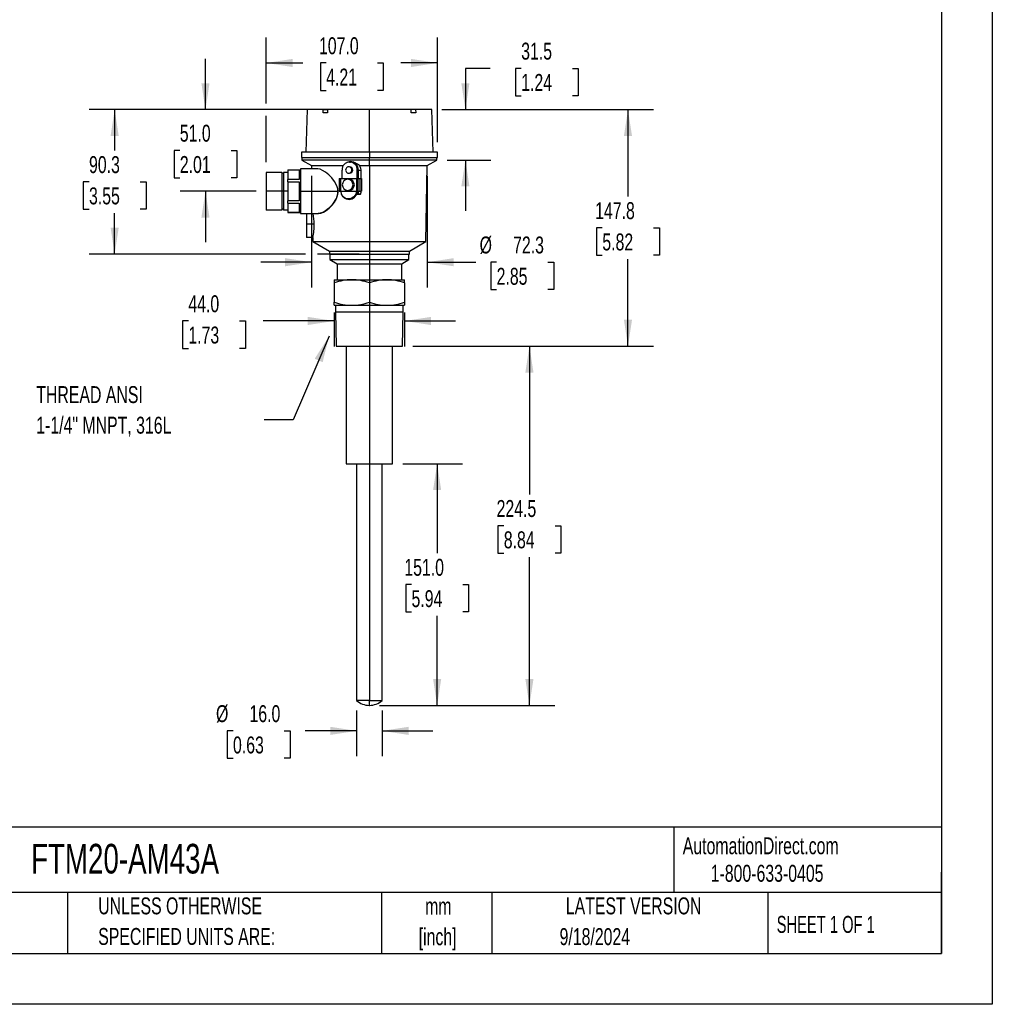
# Model space of a CAD drawing. Header units: millimetres. Extents: x 0 to 1397, y 0 to 1080.
# Tile 2 of 3: x 789 to 1397, y 0 to 615. Entities that reach past the tile are written whole.
import ezdxf

# ---------------------------------------------------------------- set-up
doc = ezdxf.new("R2010")
doc.units = ezdxf.units.MM
doc.header["$LTSCALE"] = 5
doc.linetypes.add('CENTERX2', pattern=[20.32, 12.7, -2.54, 2.54, -2.54])
doc.layers.add('DIMENSIONS', color=140, linetype='Continuous', lineweight=25)
doc.layers.add('TEXT', color=140, linetype='Continuous', lineweight=25)
doc.styles.add('SLDTEXTSTYLE0', font='TXT', dxfattribs={"width": 0.7})
doc.styles.add('SLDTEXTSTYLE1', font='TXT', dxfattribs={"width": 0.65})
doc.dimstyles.new('SLDDIMSTYLE0', dxfattribs={"dimtxt": 10.790039, "dimasz": 16.51, "dimexe": 0, "dimexo": 0.0625, "dimgap": 2.69751, "dimtad": 0, "dimtih": 1, "dimtoh": 1, "dimrnd": 1e-09, "dimzin": 4, "dimdsep": 46, "dimtxsty": 'SLDTEXTSTYLE0', "dimsah": 1, "dimcen": 0.09, "dimadec": 0, "dimazin": 1, "dimtfac": 1, "dimtmove": 0, "dimatfit": 0, "dimfxl": 0, "dimfrac": 2, "dimtolj": 1, "dimtzin": 12, "dimarcsym": 0})
doc.dimstyles.new('SLDDIMSTYLE1', dxfattribs={"dimtxt": 10.790039, "dimasz": 16.51, "dimexe": 0, "dimexo": 0.0625, "dimgap": 2.69751, "dimtad": 0, "dimtih": 1, "dimtoh": 1, "dimrnd": 1e-09, "dimzin": 12, "dimdsep": 46, "dimtxsty": 'SLDTEXTSTYLE0', "dimsah": 1, "dimcen": 0.09, "dimadec": 0, "dimazin": 3, "dimtfac": 1, "dimtmove": 0, "dimatfit": 0, "dimfxl": 0, "dimfrac": 2, "dimtolj": 1, "dimtzin": 12, "dimarcsym": 0})
doc.dimstyles.new('SLDDIMSTYLE2', dxfattribs={"dimtxt": 10.790039, "dimasz": 16.51, "dimexe": 0, "dimexo": 0.0625, "dimgap": 2.69751, "dimtad": 0, "dimtih": 1, "dimtoh": 1, "dimrnd": 1e-09, "dimzin": 12, "dimdsep": 46, "dimtxsty": 'SLDTEXTSTYLE0', "dimsah": 1, "dimcen": 0.09, "dimadec": 0, "dimazin": 3, "dimtfac": 1, "dimtofl": 0, "dimtmove": 0, "dimatfit": 3, "dimfxl": 0, "dimfrac": 2, "dimtolj": 1, "dimtzin": 12, "dimarcsym": 0})
doc.dimstyles.new('SLDDIMSTYLE3', dxfattribs={"dimtxt": 0.18, "dimasz": 16.51, "dimexe": 0, "dimexo": 0.0625, "dimgap": 0, "dimtad": 0, "dimtih": 1, "dimtoh": 1, "dimdec": 0, "dimrnd": 1e-09, "dimzin": 0, "dimdsep": 46, "dimtxsty": 'Standard', "dimsah": 1, "dimcen": 0.09, "dimadec": 0, "dimazin": 0, "dimtfac": 16.51, "dimtdec": 0, "dimtofl": 0, "dimtmove": 0, "dimatfit": 3, "dimfxl": 0, "dimfrac": 2, "dimtolj": 1, "dimtzin": 0, "dimarcsym": 0})
doc.dimstyles.new('SLDDIMSTYLE4', dxfattribs={"dimtxt": 10.790039, "dimasz": 16.51, "dimexe": 0, "dimexo": 0.0625, "dimgap": 2.69751, "dimtad": 0, "dimtih": 1, "dimtoh": 1, "dimrnd": 1e-09, "dimzin": 4, "dimdsep": 46, "dimtxsty": 'SLDTEXTSTYLE0', "dimsah": 1, "dimcen": 0.09, "dimadec": 0, "dimazin": 1, "dimtfac": 1, "dimtofl": 0, "dimtmove": 0, "dimatfit": 3, "dimfxl": 0, "dimfrac": 2, "dimtolj": 1, "dimtzin": 12, "dimarcsym": 0})

# ---------------------------------------------------------------- blocks, each defined once
blk = doc.blocks.new('SW_NOTE_0_1')
at = {"layer": 'TEXT', "color": 0, "linetype": 'CENTERX2', "lineweight": 18, "char_height": 10.583, "attachment_point": 2, "style": 'SLDTEXTSTYLE0'}
for s, insert in [('mm', (14.22, 13.64)), ('[inch]', (13.8, -5.47))]:
    blk.add_mtext(s, dxfattribs=dict(at, insert=insert))
blk = doc.blocks.new('SW_NOTE_0_2')
at = {"layer": 'TEXT', "color": 0, "linetype": 'CENTERX2', "lineweight": 18, "char_height": 10.5833, "attachment_point": 1, "style": 'SLDTEXTSTYLE0'}
for s, insert in [('UNLESS OTHERWISE', (0, 13.64)), ('SPECIFIED UNITS ARE:', (0, -5.47))]:
    blk.add_mtext(s, dxfattribs=dict(at, insert=insert))
blk = doc.blocks.new('_D_7')
at = {"layer": 'DIMENSIONS'}
for p, q in [((985.57, 432.44), (985.57, 411.18)), ((1029.57, 432.44), (1029.57, 411.18)), ((894.39, 427.06), (890.76, 427.06)), ((890.76, 427.06), (890.76, 409.91)), ((926.45, 427.06), (930.07, 427.06)), ((930.07, 427.06), (930.07, 409.91)), ((985.57, 427.06), (941.07, 427.06)), ((1029.57, 427.06), (1061.32, 427.06)), ((890.76, 409.91), (894.39, 409.91)), ((930.07, 409.91), (926.45, 409.91))]:
    blk.add_line(p, q, dxfattribs=at)
for points in [[(985.57, 427.06), (969.06, 429.6), (969.06, 424.52)], [(1029.57, 427.06), (1046.08, 424.52), (1046.08, 429.6)]]:
    blk.add_solid(points, dxfattribs=at)
at = {"layer": 'DIMENSIONS', "char_height": 10.583, "attachment_point": 1, "style": 'SLDTEXTSTYLE0'}
for s, insert in [('44.0', (894.39, 443.11)), ('1.73', (894.39, 423.55))]:
    blk.add_mtext(s, dxfattribs=dict(at, insert=insert))
blk = doc.blocks.new('_D_8')
at = {"layer": 'DIMENSIONS'}
for p, q in [((943.07, 562.94), (943.07, 604.16)), ((1050.07, 538.88), (1050.07, 604.16)), ((943.07, 588.29), (965.92, 588.29)), ((980.54, 588.29), (976.92, 588.29)), ((976.92, 588.29), (976.92, 571.14)), ((1012.6, 588.29), (1016.23, 588.29)), ((1016.23, 588.29), (1016.23, 571.14)), ((1050.07, 588.29), (1027.22, 588.29)), ((976.92, 571.14), (980.54, 571.14)), ((1016.23, 571.14), (1012.6, 571.14)), ((943.07, 526.28), (943.07, 555.32))]:
    blk.add_line(p, q, dxfattribs=at)
for points in [[(943.07, 588.29), (959.58, 585.75), (959.58, 590.83)], [(1050.07, 588.29), (1033.56, 590.83), (1033.56, 585.75)]]:
    blk.add_solid(points, dxfattribs=at)
at = {"layer": 'DIMENSIONS', "char_height": 10.583, "attachment_point": 1, "style": 'SLDTEXTSTYLE0'}
for s, insert in [('107.0', (976.05, 604.35)), ('4.21', (980.54, 584.78))]:
    blk.add_mtext(s, dxfattribs=dict(at, insert=insert))
blk = doc.blocks.new('_D_9')
at = {"layer": 'DIMENSIONS'}
for p, q in [((1083.02, 584.91), (1067.59, 584.91)), ((1067.59, 584.91), (1067.59, 559.13)), ((1102.47, 584.91), (1098.85, 584.91)), ((1098.85, 584.91), (1098.85, 567.76)), ((1134.54, 584.91), (1138.16, 584.91)), ((1138.16, 584.91), (1138.16, 567.76)), ((1098.85, 567.76), (1102.47, 567.76)), ((1138.16, 567.76), (1134.54, 567.76)), ((1052.92, 559.13), (1083.47, 559.13)), ((1056.17, 527.63), (1083.47, 527.63)), ((1067.59, 527.63), (1067.59, 495.88))]:
    blk.add_line(p, q, dxfattribs=at)
for points in [[(1067.59, 559.13), (1070.13, 575.64), (1065.05, 575.64)], [(1067.59, 527.63), (1065.05, 511.12), (1070.13, 511.12)]]:
    blk.add_solid(points, dxfattribs=at)
at = {"layer": 'DIMENSIONS', "char_height": 10.583, "attachment_point": 1, "style": 'SLDTEXTSTYLE0'}
for s, insert in [('31.5', (1102.47, 600.97)), ('1.24', (1102.47, 581.41))]:
    blk.add_mtext(s, dxfattribs=dict(at, insert=insert))
blk = doc.blocks.new('_D_10')
at = {"layer": 'DIMENSIONS'}
for p, q in [((905.08, 559.13), (905.08, 590.88)), ((939.26, 559.13), (889.21, 559.13)), ((962.22, 559.13), (946.88, 559.13)), ((889.05, 533.63), (885.43, 533.63)), ((885.43, 533.63), (885.43, 516.48)), ((921.11, 533.63), (924.74, 533.63)), ((924.74, 533.63), (924.74, 516.48)), ((885.43, 516.48), (889.05, 516.48)), ((924.74, 516.48), (921.11, 516.48)), ((936.72, 508.13), (889.21, 508.13)), ((905.08, 508.13), (905.08, 476.38))]:
    blk.add_line(p, q, dxfattribs=at)
for points in [[(905.08, 559.13), (907.62, 575.64), (902.54, 575.64)], [(905.08, 508.13), (902.54, 491.62), (907.62, 491.62)]]:
    blk.add_solid(points, dxfattribs=at)
at = {"layer": 'DIMENSIONS', "char_height": 10.583, "attachment_point": 1, "style": 'SLDTEXTSTYLE0'}
for s, insert in [('51.0', (889.05, 549.69)), ('2.01', (889.05, 530.12))]:
    blk.add_mtext(s, dxfattribs=dict(at, insert=insert))
blk = doc.blocks.new('_D_11')
at = {"layer": 'DIMENSIONS'}
for p, q in [((1028.42, 337.83), (1065.8, 337.83)), ((1049.93, 337.83), (1049.93, 281.89)), ((1033.9, 262.33), (1030.27, 262.33)), ((1030.27, 262.33), (1030.27, 245.18)), ((1065.96, 262.33), (1069.58, 262.33)), ((1069.58, 262.33), (1069.58, 245.18)), ((1030.27, 245.18), (1033.9, 245.18)), ((1049.93, 186.83), (1049.93, 242.77)), ((1069.58, 245.18), (1065.96, 245.18)), ((1013.92, 186.83), (1065.8, 186.83))]:
    blk.add_line(p, q, dxfattribs=at)
for points in [[(1049.93, 337.83), (1047.39, 321.32), (1052.47, 321.32)], [(1049.93, 186.83), (1052.47, 203.34), (1047.39, 203.34)]]:
    blk.add_solid(points, dxfattribs=at)
at = {"layer": 'DIMENSIONS', "char_height": 10.583, "attachment_point": 1, "style": 'SLDTEXTSTYLE0'}
for s, insert in [('151.0', (1029.41, 278.39)), ('5.94', (1033.9, 258.82))]:
    blk.add_mtext(s, dxfattribs=dict(at, insert=insert))
blk = doc.blocks.new('_D_12')
at = {"layer": 'DIMENSIONS'}
for p, q in [((1034.72, 411.33), (1123.5, 411.33)), ((1107.62, 411.33), (1107.62, 318.64)), ((1091.59, 299.08), (1087.97, 299.08)), ((1087.97, 299.08), (1087.97, 281.93)), ((1123.66, 299.08), (1127.28, 299.08)), ((1127.28, 299.08), (1127.28, 281.93)), ((1087.97, 281.93), (1091.59, 281.93)), ((1107.62, 186.83), (1107.62, 279.52)), ((1127.28, 281.93), (1123.66, 281.93)), ((1013.92, 186.83), (1123.5, 186.83))]:
    blk.add_line(p, q, dxfattribs=at)
for points in [[(1107.62, 411.33), (1105.08, 394.82), (1110.16, 394.82)], [(1107.62, 186.83), (1110.16, 203.34), (1105.08, 203.34)]]:
    blk.add_solid(points, dxfattribs=at)
at = {"layer": 'DIMENSIONS', "char_height": 10.583, "attachment_point": 1, "style": 'SLDTEXTSTYLE0'}
for s, insert in [('224.5', (1087.1, 315.14)), ('8.84', (1091.59, 295.57))]:
    blk.add_mtext(s, dxfattribs=dict(at, insert=insert))
blk = doc.blocks.new('_D_13')
at = {"layer": 'DIMENSIONS'}
for p, q in [((1030.14, 559.13), (832.44, 559.13)), ((848.31, 559.13), (848.31, 533.57)), ((832.28, 514), (828.66, 514)), ((828.66, 514), (828.66, 496.86)), ((864.34, 514), (867.97, 514)), ((867.97, 514), (867.97, 496.86)), ((828.66, 496.86), (832.28, 496.86)), ((848.31, 468.88), (848.31, 494.44)), ((867.97, 496.86), (864.34, 496.86)), ((967.61, 468.88), (832.44, 468.88)), ((1001.22, 468.88), (975.23, 468.88))]:
    blk.add_line(p, q, dxfattribs=at)
for points in [[(848.31, 559.13), (845.77, 542.62), (850.85, 542.62)], [(848.31, 468.88), (850.85, 485.39), (845.77, 485.39)]]:
    blk.add_solid(points, dxfattribs=at)
at = {"layer": 'DIMENSIONS', "char_height": 10.583, "attachment_point": 1, "style": 'SLDTEXTSTYLE0'}
for s, insert in [('90.3', (832.28, 530.06)), ('3.55', (832.28, 510.5))]:
    blk.add_mtext(s, dxfattribs=dict(at, insert=insert))
blk = doc.blocks.new('_D_14')
at = {"layer": 'DIMENSIONS'}
for p, q in [((1052.92, 559.13), (1185.11, 559.13)), ((1169.23, 559.13), (1169.23, 504.79)), ((1153.2, 485.23), (1149.58, 485.23)), ((1149.58, 485.23), (1149.58, 468.08)), ((1185.26, 485.23), (1188.89, 485.23)), ((1188.89, 485.23), (1188.89, 468.08)), ((1149.58, 468.08), (1153.2, 468.08)), ((1188.89, 468.08), (1185.26, 468.08)), ((1169.23, 411.33), (1169.23, 465.67)), ((1034.72, 411.33), (1185.11, 411.33))]:
    blk.add_line(p, q, dxfattribs=at)
for points in [[(1169.23, 559.13), (1166.69, 542.62), (1171.77, 542.62)], [(1169.23, 411.33), (1171.77, 427.84), (1166.69, 427.84)]]:
    blk.add_solid(points, dxfattribs=at)
at = {"layer": 'DIMENSIONS', "char_height": 10.583, "attachment_point": 1, "style": 'SLDTEXTSTYLE0'}
for s, insert in [('147.8', (1148.71, 501.29)), ('5.82', (1153.2, 481.72))]:
    blk.add_mtext(s, dxfattribs=dict(at, insert=insert))
blk = doc.blocks.new('_D_15')
at = {"layer": 'DIMENSIONS'}
for p, q in [((971.42, 517.78), (971.42, 447.9)), ((1043.72, 517.78), (1043.72, 447.9)), ((971.42, 463.77), (939.67, 463.77)), ((1043.72, 463.77), (1074.08, 463.77)), ((1087.12, 463.77), (1083.49, 463.77)), ((1083.49, 463.77), (1083.49, 446.62)), ((1119.18, 463.77), (1122.8, 463.77)), ((1122.8, 463.77), (1122.8, 446.62)), ((1083.49, 446.62), (1087.12, 446.62)), ((1122.8, 446.62), (1119.18, 446.62))]:
    blk.add_line(p, q, dxfattribs=at)
for points in [[(971.42, 463.77), (954.91, 466.31), (954.91, 461.23)], [(1043.72, 463.77), (1060.23, 461.23), (1060.23, 466.31)]]:
    blk.add_solid(points, dxfattribs=at)
at = {"layer": 'DIMENSIONS', "char_height": 10.583, "attachment_point": 1, "style": 'SLDTEXTSTYLE0'}
for s, insert in [('%%c', (1076.49, 479.83)), ('72.3', (1097.41, 479.83)), ('2.85', (1087.12, 460.26))]:
    blk.add_mtext(s, dxfattribs=dict(at, insert=insert))
blk = doc.blocks.new('_D_16')
at = {"layer": 'DIMENSIONS'}
for p, q in [((999.57, 183.54), (999.57, 155.01)), ((1015.58, 183.54), (1015.58, 155.01)), ((922.3, 170.89), (918.68, 170.89)), ((918.68, 170.89), (918.68, 153.74)), ((954.37, 170.89), (957.99, 170.89)), ((957.99, 170.89), (957.99, 153.74)), ((999.57, 170.89), (967.41, 170.89)), ((1015.58, 170.89), (1047.33, 170.89)), ((918.68, 153.74), (922.3, 153.74)), ((957.99, 153.74), (954.37, 153.74))]:
    blk.add_line(p, q, dxfattribs=at)
for points in [[(999.57, 170.89), (983.06, 173.43), (983.06, 168.35)], [(1015.58, 170.89), (1032.09, 168.35), (1032.09, 173.43)]]:
    blk.add_solid(points, dxfattribs=at)
at = {"layer": 'DIMENSIONS', "char_height": 10.583, "attachment_point": 1, "style": 'SLDTEXTSTYLE0'}
for s, insert in [('%%c', (911.68, 186.95)), ('16.0', (932.6, 186.95)), ('0.63', (922.3, 167.38))]:
    blk.add_mtext(s, dxfattribs=dict(at, insert=insert))
blk = doc.blocks.new('SW_NOTE_0_8')
at = {"layer": 'TEXT', "color": 0, "linetype": 'CENTERX2', "lineweight": 18, "char_height": 10.5833, "attachment_point": 1, "style": 'SLDTEXTSTYLE0'}
for s, insert in [('THREAD ANSI', (-142.57, 21.12)), ('1-1/4" MNPT, 316L', (-142.57, 2.01))]:
    blk.add_mtext(s, dxfattribs=dict(at, insert=insert))

msp = doc.modelspace()

# ---------------------------------------------------------------- linework, layer by layer
at = {"color": 7, "linetype": 'Continuous'}
for p, q in [((1397.012351, 1079.51337), (1397.012351, 0.01337)), ((1397.012351, 0.01337), (0.012351, 0.01337))]:
    msp.add_line(p, q, dxfattribs=at)
for p, q in [((968.570294, 559.131731), (967.770157, 532.527163)), ((978.648711, 559.129972), (968.570241, 559.129972)), ((978.60719, 557.179972), (978.648711, 559.129972)), ((981.364907, 557.179972), (978.60719, 557.179972)), ((978.648711, 559.129972), (981.270339, 559.129972)), ((981.406428, 559.129972), (981.364907, 557.179972)), ((1007.570241, 559.129972), (981.406428, 559.129972)), ((1007.570241, 532.529972), (1007.570241, 559.129972)), ((1033.734054, 559.129972), (1007.570241, 559.129972)), ((1033.775576, 557.179972), (1033.734054, 559.129972)), ((1036.533292, 557.179972), (1033.775576, 557.179972)), ((1036.491771, 559.129972), (1033.870143, 559.129972)), ((1036.491771, 559.129972), (1036.533292, 557.179972)), ((1046.570241, 559.129972), (1036.491771, 559.129972)), ((1047.370326, 532.527163), (1046.570188, 559.131731)), ((965.070241, 532.529972), (965.070241, 529.129972)), ((1007.570241, 532.529972), (965.070241, 532.529972)), ((1007.570241, 532.529972), (1007.570241, 529.129972)), ((1050.070241, 532.529972), (1007.570241, 532.529972)), ((1050.070241, 529.129972), (1050.070241, 532.529972)), ((965.070241, 529.129972), (1007.570241, 529.129972)), ((965.320241, 529.129972), (965.320241, 527.629972)), ((965.320241, 527.629972), (971.420241, 524.129972)), ((1007.570241, 527.629972), (965.320241, 527.629972)), ((971.420241, 524.129972), (991.213353, 524.129972)), ((971.441126, 524.129972), (971.476036, 522.129972)), ((995.232136, 523.379972), (994.647412, 523.379972)), ((995.230555, 526.379972), (995.668703, 526.379972)), ((995.727099, 526.629972), (995.670265, 526.629972)), ((1001.358907, 524.129972), (1007.570241, 524.129972)), ((1007.570241, 529.129972), (1050.070241, 529.129972)), ((1007.570241, 527.629972), (1007.570241, 529.129972)), ((1007.570241, 524.129972), (1007.570241, 527.629972)), ((1049.820241, 527.629972), (1007.570241, 527.629972)), ((1007.570241, 524.129972), (1043.720241, 524.129972)), ((1007.570241, 524.129972), (1007.570241, 476.629972)), ((1042.870241, 476.629972), (1043.699357, 524.129972)), ((1043.720241, 524.129972), (1049.820241, 527.629972)), ((1049.820241, 527.629972), (1049.820241, 529.129972)), ((952.745241, 519.929972), (943.070241, 519.929972)), ((943.070241, 519.929972), (943.070241, 508.129972)), ((952.745241, 519.929972), (952.745241, 508.129972)), ((953.820241, 519.339972), (952.745241, 519.339972)), ((956.570241, 519.929972), (953.820241, 519.929972)), ((953.820241, 519.929972), (953.820241, 508.129972)), ((956.570241, 521.529972), (964.570241, 521.529972)), ((956.570241, 521.503887), (963.570241, 521.503887)), ((956.570241, 521.503887), (956.570241, 515.540667)), ((963.570241, 521.503887), (963.570241, 515.540667)), ((975.20605, 522.129972), (964.570241, 522.129972)), ((964.570241, 522.129972), (964.570241, 508.129972)), ((990.450605, 516.129172), (990.450605, 521.379972)), ((994.647412, 519.379972), (995.232136, 519.379972)), ((997.144746, 521.379972), (996.560021, 521.379972)), ((1000.448648, 521.379972), (1000.0105, 521.379972)), ((1000.0105, 516.129172), (1000.0105, 521.379972)), ((1000.010538, 516.129172), (1000.010538, 517.929172)), ((1000.010538, 517.929172), (1000.017504, 517.929172)), ((1000.017504, 516.129172), (1000.017504, 517.929172)), ((1000.017504, 517.929172), (1000.455614, 517.929172)), ((1000.554765, 521.379972), (1000.448648, 521.379972)), ((1000.451778, 521.379972), (1000.451778, 517.929172)), ((1000.455614, 517.929172), (1000.455614, 516.129172)), ((1000.690853, 516.129172), (1000.690853, 521.379972)), ((1000.690853, 521.379972), (1002.154001, 521.379972)), ((1002.154001, 521.379972), (1002.181088, 516.129172)), ((956.570241, 514.093193), (956.570241, 515.540667)), ((963.570241, 515.540667), (956.570241, 515.540667)), ((956.570241, 514.093193), (963.570241, 514.093193)), ((956.570241, 514.093193), (956.570241, 502.166752)), ((963.570241, 514.093193), (963.570241, 502.166752)), ((988.71538, 516.129172), (988.71538, 508.129172)), ((988.71538, 516.129172), (989.776823, 516.129172)), ((989.776823, 508.129172), (989.776823, 516.129172)), ((989.776823, 516.129172), (999.818023, 516.129172)), ((994.797423, 515.629172), (993.978782, 515.629172)), ((999.818023, 508.129172), (999.818023, 516.129172)), ((1000.25658, 516.129172), (999.818023, 516.129172)), ((1000.25658, 516.129172), (1000.25658, 508.129172)), ((1000.25658, 516.129172), (1001.691037, 516.129172)), ((1001.691037, 516.129172), (1001.691037, 508.129172)), ((1001.691037, 516.129172), (1002.714338, 516.129172)), ((1002.714338, 516.129172), (1002.714338, 508.129172)), ((952.745241, 508.129972), (943.070241, 508.129972)), ((943.070241, 508.129972), (943.070241, 496.329972)), ((952.745241, 508.129972), (952.745241, 496.329972)), ((953.820241, 508.129972), (952.745241, 508.129972)), ((953.820241, 508.129972), (953.820241, 496.329972)), ((956.570241, 508.129972), (953.820241, 508.129972)), ((964.570241, 508.129972), (987.918098, 508.129971)), ((964.570241, 508.129972), (964.570241, 494.129972)), ((987.803994, 508.501535), (987.84517, 507.436018)), ((988.71538, 508.129172), (989.776823, 508.129172)), ((989.776823, 508.129172), (990.015899, 508.129172)), ((990.015899, 508.129172), (999.578947, 508.129172)), ((993.978782, 508.629172), (994.797423, 508.629172)), ((1000.002561, 507.740944), (999.578947, 508.129172)), ((999.578947, 508.129172), (999.818023, 508.129172)), ((999.61394, 506.329172), (1000.017504, 506.329172)), ((999.818023, 508.129172), (1000.25658, 508.129172)), ((1000.017504, 508.129172), (1000.002561, 507.740944)), ((1000.01363, 507.379972), (1000.01363, 508.109424)), ((1000.017504, 506.329172), (1000.017504, 508.129172)), ((1000.017504, 506.329172), (1001.986003, 506.329172)), ((1000.25658, 508.129172), (1001.691037, 508.129172)), ((1000.455614, 508.129172), (1000.455614, 506.379972)), ((1000.455614, 506.379972), (1000.690853, 506.379972)), ((1000.690853, 506.379972), (1000.690853, 508.129172)), ((1002.227517, 506.379972), (1000.690853, 506.379972)), ((1001.691037, 508.129172), (1002.714338, 508.129172)), ((1001.985741, 506.379972), (1001.986003, 506.329172)), ((1002.222357, 508.129172), (1002.227517, 507.12892)), ((1002.227517, 506.379972), (1002.227517, 507.12892)), ((956.570241, 500.719278), (956.570241, 502.166752)), ((963.570241, 502.166752), (956.570241, 502.166752)), ((956.570241, 500.719278), (963.570241, 500.719278)), ((956.570241, 500.719278), (956.570241, 494.756057)), ((963.570241, 500.719278), (963.570241, 494.756057)), ((991.419198, 504.443036), (991.842813, 504.054808)), ((952.745241, 496.329972), (943.070241, 496.329972)), ((953.820241, 496.919972), (952.745241, 496.919972)), ((956.570241, 496.329972), (953.820241, 496.329972)), ((963.570241, 494.756057), (956.570241, 494.756057)), ((964.570241, 494.729972), (956.570241, 494.729972)), ((964.570241, 494.129972), (975.753678, 494.129972)), ((968.270241, 494.129972), (968.270241, 487.629972)), ((973.108495, 487.629987), (968.270241, 487.629972)), ((968.270241, 487.629972), (968.270241, 479.129972)), ((972.226101, 479.129972), (968.270241, 479.129972)), ((972.226603, 479.129972), (972.270241, 476.629972)), ((972.270241, 476.629972), (982.570241, 470.629972)), ((972.270241, 476.629972), (1007.570241, 476.629972)), ((1007.570241, 476.629972), (1042.870241, 476.629972)), ((1007.570241, 476.629972), (1007.570241, 470.630014)), ((1032.570241, 470.629972), (1042.870241, 476.629972)), ((982.570241, 470.629972), (982.570241, 468.879972)), ((982.570241, 470.629972), (1007.570241, 470.629972)), ((982.570241, 468.879972), (1007.570241, 468.879972)), ((982.820241, 468.879972), (982.820241, 465.429972)), ((1007.570241, 470.630025), (1007.570241, 468.879972)), ((1007.570241, 470.629972), (1032.570241, 470.629972)), ((1007.570241, 468.879972), (1032.570241, 468.879972)), ((1007.570241, 468.879972), (1007.570241, 465.429972)), ((1032.320241, 465.429972), (1032.320241, 468.879972)), ((1032.570241, 468.879972), (1032.570241, 470.629972)), ((982.820241, 465.429972), (1007.570241, 465.429972)), ((982.820241, 465.429972), (987.320241, 462.829972)), ((987.320241, 462.829972), (987.320241, 452.829972)), ((987.320241, 462.829972), (1007.570241, 462.829972)), ((1007.570241, 465.429972), (1032.320241, 465.429972)), ((1007.570241, 465.429972), (1007.570241, 462.829972)), ((1007.570241, 462.829972), (1027.820241, 462.829972)), ((1007.570241, 462.829972), (1007.570241, 452.829972)), ((1027.820241, 462.829972), (1032.320241, 465.429972)), ((1027.820241, 452.829972), (1027.820241, 462.829972)), ((985.570241, 452.829972), (996.570241, 452.829972)), ((985.570241, 450.865012), (985.570241, 438.794933)), ((996.570241, 452.829972), (1007.570241, 452.829972)), ((1007.570241, 452.829972), (1007.570241, 450.865012)), ((1007.570241, 452.829972), (1018.570241, 452.829972)), ((1007.570241, 450.865012), (1007.570241, 438.794933)), ((1018.570241, 452.829972), (1029.570241, 452.829972)), ((1029.570241, 450.865012), (1029.570241, 438.794933)), ((985.570241, 436.829972), (985.570241, 438.794933)), ((1007.570241, 438.794933), (1007.570241, 436.829972)), ((1029.570241, 438.794933), (1029.570241, 436.829972)), ((985.570241, 436.829972), (996.570241, 436.829972)), ((986.470241, 436.829972), (986.470241, 432.829972)), ((986.470241, 432.829972), (986.770262, 411.328497)), ((986.470241, 432.829972), (1007.570241, 432.829972)), ((996.570241, 436.829972), (1007.570241, 436.829972)), ((1007.570241, 436.829972), (1018.570241, 436.829972)), ((1007.570241, 436.829972), (1007.570241, 432.829972)), ((1007.570241, 432.829972), (1007.570241, 411.329972)), ((1007.570241, 432.829972), (1028.670241, 432.829972)), ((1018.570241, 436.829972), (1029.570241, 436.829972)), ((1028.370221, 411.328497), (1028.670241, 432.829972)), ((1028.670241, 432.829972), (1028.670241, 436.829972)), ((986.770241, 411.329972), (1007.570241, 411.329972)), ((993.070241, 411.329972), (993.070241, 337.829972)), ((1007.570241, 411.329972), (1028.370241, 411.329972)), ((1007.570241, 411.329972), (1007.570241, 337.829972)), ((1022.070241, 337.829972), (1022.070241, 411.329972)), ((993.070241, 337.829972), (1007.570241, 337.829972)), ((999.570241, 337.829972), (999.570241, 189.889972)), ((1007.570241, 337.829972), (1022.070241, 337.829972)), ((1007.570241, 337.829972), (1007.570241, 189.889972)), ((1015.570241, 189.889972), (1015.570241, 337.829972)), ((1007.570241, 189.889972), (999.565468, 189.889972)), ((1007.570241, 189.889972), (1015.575015, 189.889972))]:
    msp.add_line(p, q)
at = {"flags": 128}
for points in [[(995.670265, 526.629972), (994.008426, 526.334025), (993.486476, 526.031549)], [(1001.365061, 524.129972), (1002.026517, 522.504432), (1002.154001, 521.379972)], [(987.918098, 508.129971), (987.756211, 509.573073), (987.39137, 510.96592), (986.655772, 512.696124), (985.724831, 514.271837), (984.005942, 516.489273), (982.152942, 518.357756), (980.191632, 519.958064), (978.293945, 521.161582), (976.742605, 521.846032), (975.348892, 522.126542), (975.20605, 522.108713)], [(987.84517, 507.436018), (987.668903, 505.986276), (987.287943, 504.596267), (986.522828, 502.859431), (985.564039, 501.290801), (983.839371, 499.14322), (981.994573, 497.364872), (980.071477, 495.897712), (978.225854, 494.854732), (976.784347, 494.349631), (975.62159, 494.253803)], [(975.75372, 494.129972), (977.213425, 494.379991), (978.839451, 495.081391), (980.565111, 496.166449), (982.339687, 497.595988), (984.405049, 499.696657), (986.259772, 502.271502), (986.959764, 503.61307), (987.506355, 505.063494), (987.834302, 506.572201), (987.918098, 508.129971)], [(999.578947, 508.129172), (999.070184, 506.280953), (997.910932, 504.714109), (996.277677, 503.667177), (994.419066, 503.299543), (992.618057, 503.667177), (991.148836, 504.714109), (990.23508, 506.280953), (990.015899, 508.129172)], [(991.880803, 504.106155), (993.041671, 503.278948), (994.84268, 502.911315), (996.701291, 503.278948), (998.334546, 504.32588), (999.493798, 505.892725), (1000.002561, 507.740944)], [(985.570241, 452.829972), (985.570162, 452.590596), (985.57066, 451.919242), (985.570241, 450.865012)], [(1029.570241, 450.865012), (1029.569831, 451.919229), (1029.570323, 452.590584), (1029.570241, 452.829972)], [(1007.570241, 186.830076), (1007.549991, 186.830078), (1007.54157, 186.830078), (1007.534285, 186.830079), (1007.523416, 186.830079), (1007.520868, 186.830078), (1007.520242, 186.830076), (1007.524288, 186.830077), (1007.528808, 186.830077), (1007.534996, 186.830077), (1007.551003, 186.830076), (1007.570241, 186.830076)], [(1007.570241, 186.830076), (1007.569915, 187.036264), (1007.570241, 187.629997), (1007.57123, 188.547451), (1007.570241, 189.889972)], [(1007.570241, 186.830076), (1007.586025, 186.830076), (1007.600241, 186.830076), (1007.608855, 186.830077), (1007.615218, 186.830077), (1007.619051, 186.830077), (1007.62024, 186.830076), (1007.618871, 186.830076), (1007.615079, 186.830077), (1007.61305, 186.830078), (1007.600505, 186.830077), (1007.585353, 186.830076), (1007.570241, 186.830076)]]:
    msp.add_lwpolyline(points, dxfattribs=at)
for centre, radius, start, end in [((995.343942, 521.486783), 4.894503, 91.327450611, 181.250436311), ((994.647412, 521.448762), 1.913846, 357.940156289, 182.059843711), ((995.117162, 521.486782), 4.894503, 358.749565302, 88.672494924), ((995.187443, 521.422713), 1.95777, 358.749060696, 88.691893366), ((995.542837, 521.474858), 4.906729, 358.89195378, 88.530106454), ((995.570982, 521.509427), 5.121508, 358.551603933, 88.889213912), ((995.06066, 517.535216), 9.119141, 46.317435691, 85.809013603), ((994.647412, 521.311182), 1.913846, 177.940156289, 2.059843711), ((995.187443, 521.337232), 1.95777, 271.308106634, 1.250939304), ((994.056996, 512.203968), 3.426097, 91.308106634, 181.250939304), ((994.056996, 512.054376), 3.426097, 178.749060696, 268.691893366), ((993.852899, 512.129172), 3.502263, 272.059843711, 87.940156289), ((994.67154, 512.129172), 3.502263, 272.059843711, 87.940156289), ((939.282614, 487.131401), 33.832159, 0.844481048, 11.938491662), ((936.767098, 487.115847), 36.347638, 347.308104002, 0.810554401), ((997.057986, 418.327637), 34.505782, 90.80991295, 109.446244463), ((996.08322, 418.331692), 34.501717, 70.552647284, 89.191194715), ((1019.057321, 418.331363), 34.502048, 90.808895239, 109.447262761), ((1018.082538, 418.327871), 34.505548, 70.55369158, 89.190150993), ((997.061586, 471.352459), 34.525984, 250.559255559, 269.184586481), ((996.078912, 471.352371), 34.525894, 270.815389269, 289.440768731), ((1019.061586, 471.352459), 34.525983, 250.559255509, 269.18458649), ((1018.078912, 471.352371), 34.525895, 270.815389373, 289.440768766), ((1007.570241, 198.829972), 12, 228.148513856, 269.902693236), ((1007.570241, 198.829972), 12, 270.144218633, 311.83439632)]:
    msp.add_arc(centre, radius, start, end)
at = {"layer": 'TEXT'}
for p, q in [((1365.25, 1047.75), (1365.25, 31.75)), ((1365.25, 110.630538), (31.75, 110.630538)), ((1197.876887, 110.630538), (1197.876887, 69.85)), ((1365.25, 31.75), (1365.25, 82.55)), ((1365.25, 69.85), (31.75, 69.85)), ((818.900886, 69.85), (818.900886, 31.75)), ((1015.121523, 69.85), (1015.121523, 31.75)), ((1084.060488, 69.85), (1084.060488, 31.75)), ((1256.743745, 69.85), (1256.743745, 31.75)), ((31.75, 31.75), (1365.25, 31.75))]:
    msp.add_line(p, q, dxfattribs=at)

# ---------------------------------------------------------------- block references
at = {"layer": 'TEXT', "linetype": 'CENTERX2', "lineweight": 18}
for name, p in [('SW_NOTE_0_8', (941.881243, 365.206359)), ('SW_NOTE_0_2', (838.039565, 53.177336)), ('SW_NOTE_0_1', (1036.4305, 52.988506))]:
    msp.add_blockref(name, p, dxfattribs=at)

# ---------------------------------------------------------------- texts
for s, insert, char_height, attachment_point, style in [('AutomationDirect.com', (1203.474794, 104.382656), 10.58333333, 1, 'SLDTEXTSTYLE0'), ('FTM20-AM43A', (796.03861, 100.277962), 18.52083333, 1, 'SLDTEXTSTYLE0'), ('1-800-633-0405', (1220.957899, 87.185119), 10.58333333, 1, 'SLDTEXTSTYLE0'), ('LATEST VERSION', (1172.760657, 66.819969), 10.58333333, 2, 'SLDTEXTSTYLE0'), ('SHEET 1 OF 1', (1262.206429, 55.257452), 10.58333333, 1, 'SLDTEXTSTYLE1'), ('9/18/2024', (1148.507465, 47.610632), 10.5833333, 2, 'SLDTEXTSTYLE0')]:
    msp.add_mtext(s, dxfattribs=dict(at, insert=insert, char_height=char_height, attachment_point=attachment_point, style=style))

# ---------------------------------------------------------------- dimensions: what is measured, and where the dimension line sits
at = {"layer": 'DIMENSIONS'}
dim = msp.add_linear_dim(base=(943.070241, 588.288546), p1=(1050.070241, 532.529972), p2=(943.070241, 519.929972), dimstyle='SLDDIMSTYLE4', dxfattribs=at)
dim.commit()
dim.dimension.update_dxf_attribs({"geometry": '_D_8', "text_midpoint": (996.570241, 588.288546), "dimtype": 160})
for base, p1, p2, angle, dimstyle, picture, middle in [((1067.593512, 527.629972), (1046.570241, 559.129972), (1049.820241, 527.629972), 90, 'SLDDIMSTYLE1', '_D_9', (1067.593512, 584.91327)), ((905.080624, 508.129972), (968.570241, 559.129972), (943.070241, 508.129972), 90, 'SLDDIMSTYLE0', '_D_10', (905.080624, 533.629972)), ((848.310412, 559.129972), (1007.570241, 468.879972), (1036.491771, 559.129972), 90, 'SLDDIMSTYLE2', '_D_13', (848.310412, 514.004972)), ((1169.233048, 411.329972), (1046.570241, 559.129972), (1028.370241, 411.329972), 90, 'SLDDIMSTYLE2', '_D_14', (1169.233048, 485.229972)), ((1029.570241, 427.056588), (985.570241, 438.794933), (1029.570241, 438.794933), 359.999999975, 'SLDDIMSTYLE0', '_D_7', (910.41784, 427.056589)), ((1107.624156, 186.830024), (1028.370241, 411.329972), (1007.570241, 186.830024), 90, 'SLDDIMSTYLE2', '_D_12', (1107.624156, 299.079998)), ((1049.927424, 186.830024), (1022.070241, 337.829972), (1007.570241, 186.830024), 90, 'SLDDIMSTYLE4', '_D_11', (1049.927424, 262.329998))]:
    dim = msp.add_linear_dim(base=base, p1=p1, p2=p2, angle=angle, dimstyle=dimstyle, dxfattribs=at)
    dim.commit()
    dim.dimension.update_dxf_attribs({"geometry": picture, "text_midpoint": middle, "dimtype": 160})
dim = msp.add_linear_dim(base=(971.420241, 463.771244), p1=(1043.720241, 524.129972), p2=(971.420241, 524.129972), text='%%c <>', dimstyle='SLDDIMSTYLE1', dxfattribs=at)
dim.commit()
dim.dimension.update_dxf_attribs({"geometry": '_D_15', "text_midpoint": (1103.148803, 463.771244), "dimtype": 160})
dim = msp.add_linear_dim(base=(999.565467, 170.887944), p1=(1015.575015, 189.889972), p2=(999.565468, 189.889972), angle=359.999999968, text='%%c <>', dimstyle='SLDDIMSTYLE0', dxfattribs=at)
dim.commit()
dim.dimension.update_dxf_attribs({"geometry": '_D_16', "text_midpoint": (938.333539, 170.887944), "dimtype": 160})

# ---------------------------------------------------------------- leaders
at = {"layer": 'TEXT', "linetype": 'CENTERX2', "lineweight": 18}
msp.add_leader([(982.406663, 417.549174), (959.82923, 365.206359), (941.881243, 365.206359)], dimstyle='SLDDIMSTYLE3', dxfattribs=at)

doc.saveas('drawing.dxf')
